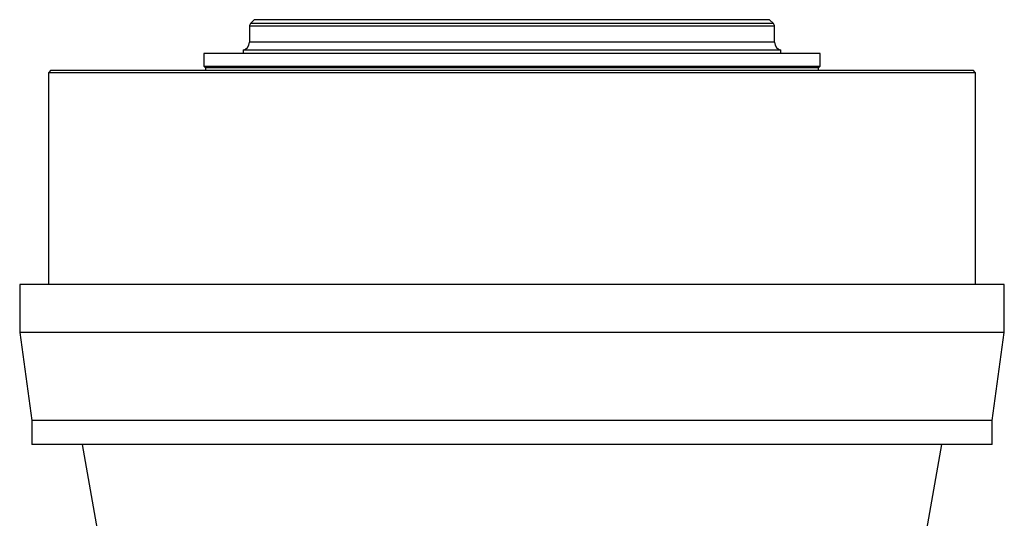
# Model space of a CAD drawing. Header units: millimetres. Extents: x 1367 to 2597, y 319 to 3508.
# Tile 3 of 7: x 1367 to 2597, y 943 to 1566. Entities that reach past the tile are written whole.
import ezdxf

# ---------------------------------------------------------------- set-up
doc = ezdxf.new("R2010")
doc.units = ezdxf.units.MM

msp = doc.modelspace()

# ---------------------------------------------------------------- linework, layer by layer
at = {"color": 7, "linetype": 'Continuous', "lineweight": 25}
for p, q in [((1659.9, 1566.1), (1655.3, 1561.4)), ((2308.3, 1561.4), (2303.6, 1566.1)), ((1653.8, 1557.9), (1653.8, 1537.8)), ((2309.8, 1537.8), (2309.8, 1557.9)), ((1645.8, 1528), (1645.8, 1524)), ((2317.8, 1528), (1645.8, 1528)), ((2317.8, 1524), (2317.8, 1528)), ((1596.8, 1524), (1596.8, 1508)), ((2366.8, 1524), (1596.8, 1524)), ((2366.8, 1508), (2366.8, 1524)), ((1405.8, 1502.8), (1402.8, 1499.8)), ((1405.8, 1502.8), (2557.8, 1502.8)), ((1596.8, 1508), (1598.8, 1506)), ((1596.8, 1508), (2366.8, 1508)), ((1598.8, 1506), (1598.8, 1502.8)), ((2364.8, 1506), (1598.8, 1506)), ((2364.8, 1506), (2366.8, 1508)), ((2364.8, 1502.8), (2364.8, 1506)), ((2560.8, 1499.8), (2557.8, 1502.8)), ((1402.8, 1499.8), (1402.8, 1234.9)), ((2560.8, 1499.8), (1402.8, 1499.8)), ((2560.8, 1234.9), (2560.8, 1499.8)), ((1366.8, 1234.9), (1366.8, 1174.9)), ((2596.8, 1234.9), (1366.8, 1234.9)), ((2596.8, 1174.9), (2596.8, 1234.9)), ((1366.8, 1174.9), (1381.8, 1064.9)), ((2596.8, 1174.9), (1366.8, 1174.9)), ((2581.8, 1064.9), (2596.8, 1174.9)), ((1381.8, 1064.9), (1381.8, 1034.9)), ((2581.8, 1064.9), (1381.8, 1064.9)), ((2581.8, 1034.9), (2581.8, 1064.9)), ((2581.8, 1034.9), (1381.8, 1034.9)), ((1445, 1034.9), (1472.3, 880)), ((2491.3, 880), (2518.6, 1034.9))]:
    msp.add_line(p, q, dxfattribs=at)
at = {"color": 1, "linetype": 'Continuous', "lineweight": 25}
for p, q in [((2303.6, 1566.1), (1659.9, 1566.1)), ((2309.8, 1557.9), (1653.8, 1557.9)), ((2308.3, 1561.4), (1655.3, 1561.4)), ((2309.8, 1537.8), (1653.8, 1537.8))]:
    msp.add_line(p, q, dxfattribs=at)
at = {"color": 7, "linetype": 'Continuous', "lineweight": 25}
for centre, radius, start, end in [((1658.8, 1557.9), 5, 135, 180), ((2304.8, 1557.9), 5, 0, 45), ((1643.8, 1537.8), 10, 281.537, 0), ((2319.8, 1537.8), 10, 180, 258.463)]:
    msp.add_arc(centre, radius, start, end, dxfattribs=at)

doc.saveas('drawing.dxf')
